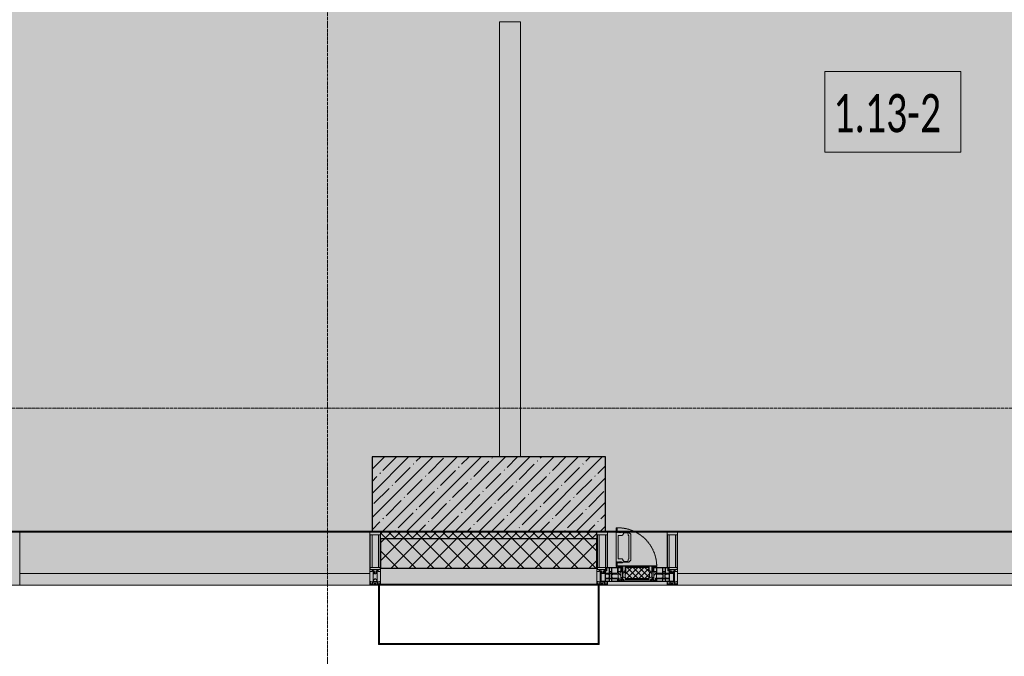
# Model space of a CAD drawing. Header units: millimetres. Extents: x -26894274 to 19789193, y -86687 to 22351.
# Tile 83 of 256: x 68068 to 72707, y -50070 to -47069. Entities that reach past the tile are written whole.
import ezdxf

# ---------------------------------------------------------------- set-up
doc = ezdxf.new("R2010")
doc.units = ezdxf.units.MM
doc.linetypes.add('-D1-02х01', pattern=[3, 2, -1])
doc.linetypes.add('-D1d1-15x02', pattern=[19, 15, -2, 0, -2])
for name, color, linetype, lineweight in [('_0', 7, 'Continuous', 13), ('A-010-A_ROOM', 7, 'Continuous', 18), ('A-200-M_WALL', 7, 'Continuous', 5), ('A-200-M_WALL_INT', 7, 'Continuous', 5), ('A-200-M_WALL_PAT', 7, 'Continuous', 5), ('A-214-M_CURT_WALL', 7, 'Continuous', 5), ('A-215-M_CURT_PANEL', 7, 'Continuous', 5), ('A-230-M_FLOOR', 7, 'Continuous', 5), ('A-280-M_COLUMN', 7, 'Continuous', 5), ('A-314-M_WINDOW', 7, 'Continuous', 5), ('S-280-M_COLUMN', 7, 'Continuous', 5), ('Z-060-M_DETAIL', 7, 'Continuous', 5), ('Оси', 7, 'Continuous', 5)]:
    doc.layers.add(name, color=color, linetype=linetype, lineweight=lineweight)
doc.styles.add('Calibri Light_2', font='Calibri light.ttf', dxfattribs={"width": 0.7, "height": 250})

# ---------------------------------------------------------------- blocks, each defined once
blk = doc.blocks.new('System Panel - A_PAN_Glass-5838532-50_AS_Plan_09')
at = {"layer": 'A-215-M_CURT_PANEL'}
for p, q in [((1305, 55), (-1305, 55)), ((-1305, 55), (-1305, 0)), ((1305, 0), (1305, 55)), ((-1305, 0), (1305, 0))]:
    blk.add_line(p, q, dxfattribs=at)
blk = doc.blocks.new('Rectangular Mullion - R_StandardFrame_50Wx250H-5694969-50_AS_Plan_09')
at = {"layer": 'A-214-M_CURT_WALL'}
blk.add_line((37450, -505), (34990, -505), dxfattribs=at)
blk = doc.blocks.new('A_PAN_Створка - 383мм-V25-50_AS_Plan_09')
at = {"layer": 'A-215-M_CURT_PANEL'}
h = blk.add_hatch(dxfattribs=at)
h.set_pattern_fill('FP_11', color=256, style=0, pattern_type=2)
h.set_pattern_definition([(225, (34800, -754.981), (14.142136, -14.142136), []), (315, (34800, -754.981), (14.142136, 14.142136), [])])
h.paths.add_polyline_path([(-54.5, -31.8), (-54.9, -34.1), (-57.2, -36.4), (-57.2, -60.8), (-54.6, -63.4), (-53.6, -82.7), (54.6, -81.8), (54.6, -63.4), (57.2, -60.8), (57.2, -36.4), (54.9, -34.1), (54.5, -31.8), (45.6, -31.8)])
at = {"layer": 'A-314-M_WINDOW'}
for p, q in [((-67.9, -17), (-171, -17)), ((-171, -17), (-171, -57)), ((-171, -18.5), (-153.5, -18.5)), ((-153.5, -18.5), (-152, -20)), ((-152, -20), (-152, -73.5)), ((-150.5, -17), (-150.5, -29.4)), ((-132.4, -18.6), (-150.5, -18.6)), ((-150.5, -29.4), (-132.4, -29.4)), ((-150.5, -33.6), (-150.5, -68)), ((-136.3, -33.6), (-150.5, -33.6)), ((-137.2, -31), (-135.8, -35)), ((-132.5, -31), (-137.2, -31)), ((-132.1, -36.8), (-135.8, -35)), ((-132.5, -31.9), (-133.4, -33.7)), ((-133.4, -33.7), (-130.1, -35.3)), ((-132.5, -31.9), (-132.5, -31)), ((-132.4, -29.4), (-132.4, -18.6)), ((-132.1, -49), (-132.1, -36.8)), ((-131, -18.2), (-131, -29.5)), ((-120.8, -18.2), (-131, -18.2)), ((-131, -29.5), (-120.8, -29.5)), ((-131, -30.9), (-131, -33)), ((-120.8, -30.9), (-131, -30.9)), ((-129.4, -34.6), (-131, -33)), ((-130.1, -35.3), (-129.4, -34.6)), ((-130.1, -35.3), (-130.1, -50.4)), ((-122.4, -34.6), (-120.8, -33)), ((-121.7, -35.3), (-122.4, -34.6)), ((-118.4, -33.7), (-121.7, -35.3)), ((-121.7, -35.3), (-121.7, -50.4)), ((-120.8, -18.2), (-120.8, -29.5)), ((-120.8, -30.9), (-120.8, -33)), ((-119.7, -36.8), (-115.9, -35)), ((-119.7, -49), (-119.7, -36.8)), ((-119.3, -18.6), (-92.5, -18.6)), ((-119.3, -29.4), (-119.3, -18.6)), ((-92.5, -29.4), (-119.3, -29.4)), ((-119.3, -31), (-114.6, -31)), ((-119.3, -31.9), (-119.3, -31)), ((-119.3, -31.9), (-118.4, -33.7)), ((-114.6, -31), (-115.9, -35)), ((-94.1, -33.5), (-115.4, -33.5)), ((-89.9, -35.1), (-94.1, -33.5)), ((-92.5, -18.6), (-92.5, -29.4)), ((-90.8, -18.5), (-90.8, -29.4)), ((-87.3, -18.5), (-90.8, -18.5)), ((-90.8, -29.4), (-85.9, -29.4)), ((-89.9, -32.5), (-89.9, -35.1)), ((-85.9, -32.5), (-89.9, -32.5)), ((-89.9, -35.1), (-89.9, -50.9)), ((-87.3, -20.4), (-87.3, -18.5)), ((-87.3, -20.4), (-87.3, -21.9)), ((-84.8, -20.4), (-87.3, -20.4)), ((-87.3, -21.9), (-85.9, -21.9)), ((-85.9, -18.2), (-85.9, -20.4)), ((-75.9, -18.2), (-85.9, -18.2)), ((-85.9, -21.9), (-85.9, -29.4)), ((-85.9, -29.4), (-85.9, -32.5)), ((-85.9, -53.5), (-78, -45.6)), ((-83.4, -20.4), (-84.8, -20.4)), ((-70, -33.8), (-83.4, -20.4)), ((-78, -84), (-78, -23.5)), ((-78, -23.5), (-67.9, -23.5)), ((-78, -36.8), (-70, -36.8)), ((-78, -45.6), (-78, -36.8)), ((-75.9, -21.5), (-75.9, -18.2)), ((-75.9, -21.5), (-75.9, -23.5)), ((-74.9, -21.5), (-75.9, -21.5)), ((-75.9, -23.5), (-73, -23.5)), ((-74.9, -17.9), (-74.9, -21.5)), ((-68.9, -17.9), (-74.9, -17.9)), ((-67.2, -29.3), (-73, -23.5)), ((-61.4, -23.5), (-70, -32.1)), ((-70, -32.1), (-70, -62.5)), ((-70, -36.8), (-70, -33.8)), ((-68.9, -21.5), (-68.9, -17.9)), ((-67.9, -21.5), (-68.9, -21.5)), ((67.9, -17), (-67.9, -17)), ((-61.4, -23.5), (-67.9, -17)), ((-67.9, -17), (-67.9, -23.5)), ((-67.9, -17), (67.9, -17)), ((-67.9, -21.5), (-67.9, -23.5)), ((-67.9, -23.5), (-64.6, -26.8)), ((-67.9, -23.5), (-64.6, -26.8)), ((-64.6, -26.8), (-67.2, -29.3)), ((-64.6, -26.8), (-61.4, -23.5)), ((61.4, -23.5), (-61.4, -23.5)), ((67.9, -17), (61.4, -23.5)), ((70, -32.1), (61.4, -23.5)), ((61.4, -23.5), (64.6, -26.8)), ((67.9, -23.5), (64.6, -26.8)), ((64.6, -26.8), (67.9, -23.5)), ((64.6, -26.8), (67.2, -29.3)), ((67.2, -29.3), (73, -23.5)), ((67.9, -23.5), (67.9, -17)), ((171, -17), (67.9, -17)), ((67.9, -21.5), (67.9, -23.5)), ((67.9, -21.5), (68.9, -21.5)), ((67.9, -23.5), (78, -23.5)), ((68.9, -17.9), (74.9, -17.9)), ((68.9, -21.5), (68.9, -17.9)), ((70, -33.8), (83.4, -20.4)), ((70, -62.5), (70, -32.1)), ((70, -36.8), (70, -33.8)), ((78, -36.8), (70, -36.8)), ((75.9, -23.5), (73, -23.5)), ((74.9, -17.9), (74.9, -21.5)), ((74.9, -21.5), (75.9, -21.5)), ((75.9, -18.2), (85.9, -18.2)), ((75.9, -21.5), (75.9, -18.2)), ((75.9, -21.5), (75.9, -23.5)), ((78, -23.5), (78, -84)), ((78, -45.6), (78, -36.8)), ((85.9, -53.5), (78, -45.6)), ((83.4, -20.4), (84.8, -20.4)), ((84.8, -20.4), (87.3, -20.4)), ((85.9, -18.2), (85.9, -20.4)), ((85.9, -21.9), (85.9, -29.4)), ((87.3, -21.9), (85.9, -21.9)), ((85.9, -29.4), (85.9, -32.5)), ((90.8, -29.4), (85.9, -29.4)), ((85.9, -32.5), (89.9, -32.5)), ((87.3, -18.5), (90.8, -18.5)), ((87.3, -20.4), (87.3, -18.5)), ((87.3, -20.4), (87.3, -21.9)), ((89.9, -32.5), (89.9, -35.1)), ((89.9, -35.1), (94.1, -33.5)), ((89.9, -35.1), (89.9, -50.9)), ((90.8, -18.5), (90.8, -29.4)), ((92.5, -18.6), (92.5, -29.4)), ((119.3, -18.6), (92.5, -18.6)), ((92.5, -29.4), (119.3, -29.4)), ((94.1, -33.5), (115.4, -33.5)), ((114.6, -31), (115.9, -35)), ((119.3, -31), (114.6, -31)), ((119.7, -36.8), (115.9, -35)), ((119.3, -31.9), (118.4, -33.7)), ((118.4, -33.7), (121.7, -35.3)), ((119.3, -29.4), (119.3, -18.6)), ((119.3, -31.9), (119.3, -31)), ((119.7, -49), (119.7, -36.8)), ((120.8, -18.2), (120.8, -29.5)), ((120.8, -18.2), (131, -18.2)), ((131, -29.5), (120.8, -29.5)), ((120.8, -30.9), (120.8, -33)), ((120.8, -30.9), (131, -30.9)), ((122.4, -34.6), (120.8, -33)), ((121.7, -35.3), (122.4, -34.6)), ((121.7, -35.3), (121.7, -50.4)), ((129.4, -34.6), (131, -33)), ((130.1, -35.3), (129.4, -34.6)), ((133.4, -33.7), (130.1, -35.3)), ((130.1, -35.3), (130.1, -50.4)), ((131, -18.2), (131, -29.5)), ((131, -30.9), (131, -33)), ((132.1, -36.8), (135.8, -35)), ((132.1, -49), (132.1, -36.8)), ((132.4, -18.6), (150.5, -18.6)), ((132.4, -29.4), (132.4, -18.6)), ((150.5, -29.4), (132.4, -29.4)), ((132.5, -31), (137.2, -31)), ((132.5, -31.9), (132.5, -31)), ((132.5, -31.9), (133.4, -33.7)), ((137.2, -31), (135.8, -35)), ((136.3, -33.6), (150.5, -33.6)), ((150.5, -17), (150.5, -29.4)), ((150.5, -33.6), (150.5, -68)), ((153.5, -18.5), (152, -20)), ((152, -20), (152, -73.5)), ((171, -18.5), (153.5, -18.5)), ((171, -57), (171, -17)), ((-171, -55.5), (-152, -55.5)), ((-171, -57), (-156, -57)), ((-153, -60), (-153, -73.5)), ((-153, -73.5), (-150, -73.5)), ((-136.4, -52.4), (-150.5, -52.4)), ((-150.5, -56.6), (-132.4, -56.6)), ((-150.5, -68), (-143.5, -68)), ((-150.5, -69.5), (-150.5, -73.5)), ((-145, -69.5), (-150.5, -69.5)), ((-150, -73.5), (-150, -84)), ((-150, -84), (-78, -84)), ((-148.5, -81), (-148.5, -82.5)), ((-143.5, -81), (-148.5, -81)), ((-148.5, -82.5), (-132.4, -82.5)), ((-145, -69.5), (-145, -79.5)), ((-143.5, -68), (-143.5, -81)), ((-137.2, -54.8), (-135.8, -50.8)), ((-132.5, -54.8), (-137.2, -54.8)), ((-132.1, -49), (-135.8, -50.8)), ((-133.4, -52), (-130.1, -50.4)), ((-132.5, -53.8), (-133.4, -52)), ((-132.5, -53.8), (-132.5, -54.8)), ((-132.4, -56.6), (-132.4, -82.5)), ((-129.4, -51.1), (-131, -52.7)), ((-131, -55.1), (-131, -52.7)), ((-120.8, -55.1), (-131, -55.1)), ((-131, -56.5), (-131, -62.6)), ((-131, -56.5), (-120.8, -56.5)), ((-120.8, -62.6), (-131, -62.6)), ((-131, -64.6), (-120.8, -64.6)), ((-131, -82.5), (-131, -64.6)), ((-131, -82.5), (-120.8, -82.5)), ((-130.1, -50.4), (-129.4, -51.1)), ((-121.7, -50.4), (-122.4, -51.1)), ((-122.4, -51.1), (-120.8, -52.7)), ((-118.4, -52), (-121.7, -50.4)), ((-120.8, -55.1), (-120.8, -52.7)), ((-120.8, -56.5), (-120.8, -62.6)), ((-120.8, -82.5), (-120.8, -64.6)), ((-119.7, -49), (-115.9, -50.8)), ((-119.3, -53.8), (-118.4, -52)), ((-119.3, -53.8), (-119.3, -54.8)), ((-119.3, -54.8), (-114.6, -54.8)), ((-119.3, -56.6), (-119.3, -82.5)), ((-92.5, -56.6), (-119.3, -56.6)), ((-119.3, -82.5), (-92.5, -82.5)), ((-114.6, -54.8), (-115.9, -50.8)), ((-94.1, -52.5), (-115.3, -52.5)), ((-89.9, -50.9), (-94.1, -52.5)), ((-92.5, -56.6), (-92.5, -82.5)), ((-73.9, -87.5), (-91.5, -87.5)), ((-91.5, -87.5), (-91.5, -92)), ((-91.5, -92), (91.5, -92)), ((-90.8, -56.6), (-85.9, -56.6)), ((-90.8, -62.7), (-90.8, -56.6)), ((-80.4, -62.7), (-90.8, -62.7)), ((-90.8, -64.6), (-90.8, -82.5)), ((-80.1, -64.6), (-90.8, -64.6)), ((-90.8, -82.5), (-79.5, -82.5)), ((-89.9, -52.2), (-89.9, -50.9)), ((-89.9, -52.2), (-88.6, -53.5)), ((-85.9, -53.5), (-88.6, -53.5)), ((-85.9, -56.6), (-85.9, -53.5)), ((-78, -84), (-85, -84)), ((-85, -84), (-85, -87.5)), ((-85, -87.5), (-78, -87.5)), ((-80.4, -61.1), (-80.4, -62.7)), ((-78, -61.1), (-80.4, -61.1)), ((-80.1, -66.1), (-80.1, -64.6)), ((-78, -66.1), (-80.1, -66.1)), ((-79.5, -80.6), (-78, -80.6)), ((-79.5, -82.5), (-79.5, -80.6)), ((-78, -66.1), (-78, -61.1)), ((-78, -87.5), (-78, -84)), ((-78, -84), (-73.9, -84)), ((-70, -62.5), (-73.9, -62.5)), ((-73.9, -62.5), (-73.9, -87.5)), ((73.9, -62.5), (70, -62.5)), ((73.9, -87.5), (73.9, -62.5)), ((73.9, -84), (78, -84)), ((91.5, -87.5), (73.9, -87.5)), ((78, -61.1), (80.4, -61.1)), ((78, -66.1), (78, -61.1)), ((78, -66.1), (80.1, -66.1)), ((79.5, -80.6), (78, -80.6)), ((78, -87.5), (78, -84)), ((78, -84), (85, -84)), ((78, -84), (150, -84)), ((85, -87.5), (78, -87.5)), ((79.5, -82.5), (79.5, -80.6)), ((90.8, -82.5), (79.5, -82.5)), ((80.1, -64.6), (90.8, -64.6)), ((80.1, -66.1), (80.1, -64.6)), ((80.4, -61.1), (80.4, -62.7)), ((80.4, -62.7), (90.8, -62.7)), ((85, -84), (85, -87.5)), ((85.9, -53.5), (88.6, -53.5)), ((85.9, -56.6), (85.9, -53.5)), ((90.8, -56.6), (85.9, -56.6)), ((89.9, -52.2), (88.6, -53.5)), ((89.9, -50.9), (94.1, -52.5)), ((89.9, -52.2), (89.9, -50.9)), ((90.8, -62.7), (90.8, -56.6)), ((90.8, -64.6), (90.8, -82.5)), ((91.5, -92), (91.5, -87.5)), ((92.5, -56.6), (119.3, -56.6)), ((92.5, -56.6), (92.5, -82.5)), ((119.3, -82.5), (92.5, -82.5)), ((94.1, -52.5), (115.3, -52.5)), ((114.6, -54.8), (115.9, -50.8)), ((119.3, -54.8), (114.6, -54.8)), ((119.7, -49), (115.9, -50.8)), ((118.4, -52), (121.7, -50.4)), ((119.3, -53.8), (118.4, -52)), ((119.3, -53.8), (119.3, -54.8)), ((119.3, -56.6), (119.3, -82.5)), ((122.4, -51.1), (120.8, -52.7)), ((120.8, -55.1), (120.8, -52.7)), ((120.8, -55.1), (131, -55.1)), ((120.8, -56.5), (120.8, -62.6)), ((131, -56.5), (120.8, -56.5)), ((120.8, -62.6), (131, -62.6)), ((120.8, -82.5), (120.8, -64.6)), ((131, -64.6), (120.8, -64.6)), ((131, -82.5), (120.8, -82.5)), ((121.7, -50.4), (122.4, -51.1)), ((130.1, -50.4), (129.4, -51.1)), ((129.4, -51.1), (131, -52.7)), ((133.4, -52), (130.1, -50.4)), ((131, -55.1), (131, -52.7)), ((131, -56.5), (131, -62.6)), ((131, -82.5), (131, -64.6)), ((132.1, -49), (135.8, -50.8)), ((150.5, -56.6), (132.4, -56.6)), ((132.4, -56.6), (132.4, -82.5)), ((148.5, -82.5), (132.4, -82.5)), ((132.5, -53.8), (133.4, -52)), ((132.5, -53.8), (132.5, -54.8)), ((132.5, -54.8), (137.2, -54.8)), ((137.2, -54.8), (135.8, -50.8)), ((136.4, -52.4), (150.5, -52.4)), ((143.5, -68), (143.5, -81)), ((150.5, -68), (143.5, -68)), ((143.5, -81), (148.5, -81)), ((145, -69.5), (150.5, -69.5)), ((145, -69.5), (145, -79.5)), ((148.5, -81), (148.5, -82.5)), ((150, -84), (150, -73.5)), ((150, -73.5), (153, -73.5)), ((150.5, -69.5), (150.5, -73.5)), ((171, -55.5), (152, -55.5)), ((153, -73.5), (153, -60)), ((156, -57), (171, -57))]:
    blk.add_line(p, q, dxfattribs=at)
for centre, start, end in [((-156, -60), 0, 90), ((156, -60), 90, 180)]:
    blk.add_arc(centre, 3, start, end, dxfattribs=at)
at = {"layer": 'A-314-M_WINDOW', "linetype": '-D1-02х01'}
blk.add_arc((91.4, -87.5), 183, 181.4091, 271.1445, dxfattribs=at)
at = {"layer": 'Z-060-M_DETAIL'}
for p, q in [((-70, -32.1), (-61.4, -23.5)), ((-70, -62.5), (-70, -32.1)), ((-67.8, -38.3), (-65.7, -37.4)), ((-67.8, -55.7), (-67.8, -38.3)), ((-65.7, -37.4), (-60.8, -34.7)), ((61.4, -23.5), (-61.4, -23.5)), ((-60.8, -34.7), (-57.3, -35.9)), ((-55.2, -33.8), (-57.3, -35.9)), ((-54.9, -34.1), (-57.2, -36.4)), ((-57.2, -36.4), (-57.2, -60.8)), ((-55.2, -33.8), (-54.8, -31.5)), ((-54.9, -25.8), (-53.9, -24.8)), ((-54.9, -29.5), (-54.9, -25.8)), ((-53.9, -30.5), (-54.9, -29.5)), ((-54.5, -31.8), (-54.9, -34.1)), ((0, -31.5), (-54.8, -31.5)), ((54.5, -31.8), (-54.5, -31.8)), ((-53.9, -24.8), (53.9, -24.8)), ((53.9, -30.5), (-53.9, -30.5)), ((0, -31.5), (54.8, -31.5)), ((54.9, -25.8), (53.9, -24.8)), ((53.9, -30.5), (54.9, -29.5)), ((54.9, -34.1), (54.5, -31.8)), ((55.2, -33.8), (54.8, -31.5)), ((54.9, -29.5), (54.9, -25.8)), ((57.2, -36.4), (54.9, -34.1)), ((55.2, -33.8), (57.3, -35.9)), ((57.2, -60.8), (57.2, -36.4)), ((60.8, -34.7), (57.3, -35.9)), ((65.7, -37.4), (60.8, -34.7)), ((70, -32.1), (61.4, -23.5)), ((67.8, -38.3), (65.7, -37.4)), ((67.8, -55.7), (67.8, -38.3)), ((70, -62.5), (70, -32.1)), ((-91.5, -87.5), (-73.9, -87.5)), ((-91.5, -92), (-91.5, -87.5)), ((-91.5, -92), (91.5, -92)), ((-83.4, -90.3), (-83.4, -87.5)), ((-83.4, -90.3), (-69.4, -90.3)), ((-73.9, -62.5), (-70, -62.5)), ((-73.9, -87.5), (-73.9, -62.5)), ((-69.4, -66.5), (-73.9, -66.5)), ((-73.9, -81.5), (-69.4, -81.5)), ((-69.4, -85.5), (-73.9, -85.5)), ((-69.4, -81.5), (-69.4, -66.5)), ((-69.4, -90.3), (-69.4, -85.5)), ((-61.7, -62.5), (-67.9, -62.5)), ((-67.9, -62.5), (-67.9, -89.3)), ((-67.9, -89.3), (-66.9, -90.3)), ((-66, -56.5), (-67.8, -55.7)), ((-66.9, -90.3), (-57.4, -90.3)), ((-66, -56.5), (-62, -59.1)), ((-62, -59.1), (-60.7, -61)), ((-61.7, -64.9), (-61.7, -62.5)), ((-60.1, -67.7), (-61.7, -64.9)), ((-60.7, -61), (-57.4, -61)), ((-56.4, -67.7), (-60.1, -67.7)), ((-57.4, -61), (-54.9, -63.5)), ((-57.4, -90.3), (-56.4, -89.4)), ((-57.2, -60.8), (-54.6, -63.4)), ((-56.4, -89.4), (-56.4, -67.7)), ((-54.9, -63.5), (-54.9, -81.9)), ((-54.9, -81.9), (-53.8, -83)), ((-54.9, -85.6), (-53.9, -84.6)), ((-54.9, -89.3), (-54.9, -85.6)), ((-53.9, -90.3), (-54.9, -89.3)), ((-54.6, -63.4), (-54.6, -81.8)), ((-54.6, -81.8), (-53.6, -82.7)), ((-53.9, -84.6), (53.9, -84.6)), ((53.9, -90.3), (-53.9, -90.3)), ((53.8, -83), (-53.8, -83)), ((-53.6, -82.7), (53.6, -82.7)), ((53.6, -82.7), (54.6, -81.8)), ((54.9, -81.9), (53.8, -83)), ((54.9, -85.6), (53.9, -84.6)), ((53.9, -90.3), (54.9, -89.3)), ((54.6, -63.4), (57.2, -60.8)), ((54.6, -81.8), (54.6, -63.4)), ((57.4, -61), (54.9, -63.5)), ((54.9, -63.5), (54.9, -81.9)), ((54.9, -89.3), (54.9, -85.6)), ((56.4, -67.7), (60.1, -67.7)), ((56.4, -89.4), (56.4, -67.7)), ((57.4, -90.3), (56.4, -89.4)), ((60.7, -61), (57.4, -61)), ((66.9, -90.3), (57.4, -90.3)), ((60.1, -67.7), (61.7, -64.9)), ((62, -59.1), (60.7, -61)), ((61.7, -62.5), (67.9, -62.5)), ((61.7, -64.9), (61.7, -62.5)), ((66, -56.5), (62, -59.1)), ((66, -56.5), (67.8, -55.7)), ((67.9, -89.3), (66.9, -90.3)), ((67.9, -62.5), (67.9, -89.3)), ((69.4, -66.5), (73.9, -66.5)), ((69.4, -81.5), (69.4, -66.5)), ((73.9, -81.5), (69.4, -81.5)), ((69.4, -85.5), (73.9, -85.5)), ((69.4, -90.3), (69.4, -85.5)), ((83.4, -90.3), (69.4, -90.3)), ((73.9, -62.5), (70, -62.5)), ((73.9, -87.5), (73.9, -62.5)), ((91.5, -87.5), (73.9, -87.5)), ((83.4, -90.3), (83.4, -87.5)), ((91.5, -92), (91.5, -87.5))]:
    blk.add_line(p, q, dxfattribs=at)
at = {"layer": 'Z-060-M_DETAIL', "color": 9, "true_color": 0xc8c8c8}
for p, q in [((95.1, -87.5), (95.1, -105.1)), ((99.6, -87.5), (95.1, -87.5)), ((99.6, -270.5), (99.6, -87.5)), ((39.7, -109), (31.1, -117.6)), ((31.1, -117.6), (31.1, -240.4)), ((41.4, -123.8), (39.1, -124.2)), ((39.1, -179), (39.1, -124.2)), ((70.1, -109), (39.7, -109)), ((41.4, -123.8), (43.5, -121.7)), ((45, -113.3), (42.3, -118.2)), ((42.3, -118.2), (43.5, -121.7)), ((45.9, -111.2), (45, -113.3)), ((63.3, -111.2), (45.9, -111.2)), ((64.1, -113), (63.3, -111.2)), ((64.1, -113), (66.7, -117)), ((66.7, -117), (68.6, -118.3)), ((68.6, -118.3), (68.6, -121.6)), ((68.6, -121.6), (71.1, -124.1)), ((70.1, -105.1), (70.1, -109)), ((95.1, -105.1), (70.1, -105.1)), ((71.1, -124.1), (89.5, -124.1)), ((74.1, -109.6), (74.1, -105.1)), ((89.1, -109.6), (74.1, -109.6)), ((89.1, -105.1), (89.1, -109.6)), ((89.5, -124.1), (90.6, -125.2)), ((90.6, -125.2), (90.6, -232.8)), ((93.1, -109.6), (93.1, -105.1)), ((97.9, -109.6), (93.1, -109.6)), ((97.9, -95.6), (95.1, -95.6)), ((97.9, -95.6), (97.9, -109.6)), ((39.1, -179), (39.1, -233.8)), ((39.7, -249), (31.1, -240.4)), ((41.4, -234.2), (39.1, -233.8)), ((70.1, -249), (39.7, -249)), ((41.4, -234.2), (43.5, -236.3)), ((42.3, -239.8), (43.5, -236.3)), ((45, -244.7), (42.3, -239.8)), ((45.9, -246.8), (45, -244.7)), ((63.3, -246.8), (45.9, -246.8)), ((64.1, -245), (63.3, -246.8)), ((64.1, -245), (66.7, -241)), ((66.7, -241), (68.6, -239.7)), ((68.6, -236.4), (71.1, -233.9)), ((68.6, -239.7), (68.6, -236.4)), ((70.1, -252.9), (70.1, -249)), ((95.1, -252.9), (70.1, -252.9)), ((71.1, -233.9), (89.5, -233.9)), ((74.1, -248.4), (74.1, -252.9)), ((89.1, -248.4), (74.1, -248.4)), ((89.1, -252.9), (89.1, -248.4)), ((89.5, -233.9), (90.6, -232.8)), ((93.1, -248.4), (93.1, -252.9)), ((97.9, -248.4), (93.1, -248.4)), ((95.1, -270.5), (95.1, -252.9)), ((97.9, -262.4), (95.1, -262.4)), ((99.6, -270.5), (95.1, -270.5)), ((97.9, -262.4), (97.9, -248.4))]:
    blk.add_line(p, q, dxfattribs=at)
blk = doc.blocks.new('Rectangular Mullion - R_StandardFrame_50Wx250H-V26-50_AS_Plan_09')
at = {"layer": 'A-214-M_CURT_WALL'}
for p, q in [((34660, -505), (34700.4, -505)), ((34729.9, -505), (34940, -505)), ((34660, -755), (34940, -755))]:
    blk.add_line(p, q, dxfattribs=at)
blk = doc.blocks.new('Rectangular Mullion - 50Wx250H-V27-50_AS_Plan_09')
at = {"layer": 'Z-060-M_DETAIL'}
for p, q in [((-25, 84), (-25, 250)), ((-25, 250), (0, 250)), ((-23, 237.3), (0, 237.3)), ((-23, 237.3), (-23, 84)), ((-14.9, 84), (-14.9, 237.3)), ((25, 250), (0, 250)), ((23, 237.3), (0, 237.3)), ((14.9, 84), (14.9, 237.3)), ((23, 237.3), (23, 73.6)), ((25, 65.2), (25, 250)), ((0, 84), (-15, 84)), ((-0.5, 73.6), (-15, 73.6)), ((-10, 71.3), (-12, 71.3)), ((-10, 57.4), (-10, 71.3)), ((-7, 65.2), (-5.9, 67.3)), ((-7, 65.2), (-7, 57)), ((-4.1, 67.3), (-5.9, 67.3)), ((-4.1, 67.3), (-2.9, 65.1)), ((-2.9, 65.1), (-2.9, 57)), ((0, 84), (23, 84)), ((0.5, 73.6), (23, 73.6)), ((4.1, 67.3), (2.9, 65.1)), ((2.9, 65.1), (2.9, 57)), ((4.1, 67.3), (5.9, 67.3)), ((7, 65.2), (5.9, 67.3)), ((7, 65.2), (7, 54.7)), ((8.7, 53), (7, 54.7)), ((8.7, 53), (10, 53)), ((10, 71.3), (14, 71.3)), ((10, 53), (10, 71.3)), ((10, 53), (10, 17)), ((14, 71.3), (14, 65.2)), ((14, 65.2), (25, 65.2)), ((-23.8, 14.6), (-25, 14.2)), ((-25, 0), (-25, 14.2)), ((-23.8, 17), (-23.8, 14.6)), ((-22.5, 10.6), (-23.8, 14.6)), ((-22.5, 10.6), (-23.7, 9.9)), ((-23.7, 1.3), (-23.7, 9.9)), ((-23.7, 1.3), (-11.8, 1.3)), ((-23.2, 10.2), (-22.5, 8)), ((-22.5, 8), (-22.5, 4.5)), ((-21.3, 4.5), (-22.5, 4.5)), ((-22.3, 17), (-22.3, 16)), ((-22.3, 16), (-21.3, 16)), ((-19.9, 17), (-21.3, 16)), ((-21.3, 4.5), (-21.3, 6.5)), ((-21.3, 6.5), (-14.2, 6.5)), ((-7.4, 16.6), (-18.4, 16.6)), ((-14.2, 6.5), (-14.2, 4.5)), ((-13.2, 4.5), (-14.2, 4.5)), ((-13.2, 4.5), (-12.2, 7.2)), ((-12.7, 7.6), (-11.3, 11.4)), ((-12.7, 7.6), (-11.8, 6.9)), ((-12.2, 9), (-12.2, 14.8)), ((-12.2, 14.8), (0, 14.8)), ((-11.8, 1.3), (-11.8, 6.9)), ((-10.5, 11.2), (-11.3, 11.4)), ((-10.5, 1.5), (-10.5, 11.2)), ((-4.8, 1.5), (-10.5, 1.5)), ((0, 8), (-4.8, 8)), ((-4.8, 1.5), (-4.8, 8)), ((-2.6, 16.8), (0, 16.8)), ((2.6, 16.8), (0, 16.8)), ((0, 14.8), (0, 16.8)), ((0, 14.8), (0, 16.8)), ((12.2, 14.8), (0, 14.8)), ((0, 0), (0, 8)), ((0, 8), (4.8, 8)), ((0, 0), (0, 8)), ((4.8, 1.5), (4.8, 8)), ((4.8, 1.5), (10.5, 1.5)), ((8.5, 23), (6, 25.5)), ((6, 18), (7.4, 18)), ((7.4, 18), (7.4, 16.6)), ((7.4, 16.6), (18.4, 16.6)), ((7.5, 18.5), (8.5, 18.5)), ((7.5, 17), (7.5, 18.5)), ((10, 17), (7.5, 17)), ((8.5, 18.5), (8.5, 23)), ((10.5, 11.2), (11.3, 11.4)), ((10.5, 1.5), (10.5, 11.2)), ((12.7, 7.6), (11.3, 11.4)), ((12.7, 7.6), (11.8, 6.9)), ((11.8, 1.3), (11.8, 6.9)), ((23.7, 1.3), (11.8, 1.3)), ((12.2, 9), (12.2, 14.8)), ((13.2, 4.5), (12.2, 7.2)), ((13.2, 4.5), (14.2, 4.5)), ((21.3, 6.5), (14.2, 6.5)), ((14.2, 6.5), (14.2, 4.5)), ((18.4, 16.6), (19, 17.6)), ((19, 17.6), (21.3, 16)), ((22.3, 16), (21.3, 16)), ((21.3, 4.5), (21.3, 6.5)), ((21.3, 4.5), (22.5, 4.5)), ((22.3, 17), (22.3, 16)), ((22.3, 17), (23.8, 17)), ((22.5, 10.6), (23.8, 14.6)), ((22.5, 10.6), (23.7, 9.9)), ((23.2, 10.2), (22.5, 8)), ((22.5, 8), (22.5, 4.5)), ((23.7, 1.3), (23.7, 9.9)), ((23.8, 17), (23.8, 14.6)), ((23.8, 14.6), (25, 14.2)), ((25, 0), (25, 14.2)), ((-25, 0), (0, 0)), ((25, 0), (0, 0))]:
    blk.add_line(p, q, dxfattribs=at)
for centre, start, end in [((-0.5, 73.1), 360, 90), ((0.5, 73.1), 90, 180)]:
    blk.add_arc(centre, 0.5, start, end, dxfattribs=at)
blk = doc.blocks.new('Rectangular Mullion - R_StandardFrame_50Wx250H-3548423-50_AS_Plan_09')
at = {"layer": 'A-214-M_CURT_WALL', "lineweight": 9}
for p, q in [((-25, -17), (-25, 0)), ((-25, 0), (25, 0)), ((25, 0), (25, -250)), ((-25, -250), (-25, -84)), ((25, -250), (-25, -250))]:
    blk.add_line(p, q, dxfattribs=at)
blk = doc.blocks.new('System Panel - A_PAN_Glass-3811965-50_AS_Plan_09')
at = {"layer": 'A-215-M_CURT_PANEL'}
for p, q in [((825, 55), (-825, 55)), ((-825, 55), (-825, 0)), ((825, 0), (825, 55)), ((-825, 0), (825, 0))]:
    blk.add_line(p, q, dxfattribs=at)
blk = doc.blocks.new('Rectangular Mullion - R_StandardFrame_50Wx250H-3725449-50_AS_Plan_09')
at = {"layer": 'A-214-M_CURT_WALL'}
blk.add_line((33540, -505), (31890, -505), dxfattribs=at)
blk = doc.blocks.new('Rectangular Mullion - 50Wx250H-2623690-50_AS_Plan_09')
at = {"layer": 'Z-060-M_DETAIL'}
for p, q in [((-25, 65.2), (-25, 250)), ((-25, 250), (0, 250)), ((-23, 237.3), (0, 237.3)), ((-23, 237.3), (-23, 73.6)), ((-14.9, 84), (-14.9, 237.3)), ((25, 250), (0, 250)), ((23, 237.3), (0, 237.3)), ((14.9, 84), (14.9, 237.3)), ((23, 237.3), (23, 73.6)), ((25, 65.2), (25, 250)), ((-14, 65.2), (-25, 65.2)), ((0, 84), (-23, 84)), ((-0.5, 73.6), (-23, 73.6)), ((-14, 71.3), (-14, 65.2)), ((-10, 71.3), (-14, 71.3)), ((-10, 53), (-10, 71.3)), ((-8.7, 53), (-10, 53)), ((-10, 53), (-10, 17)), ((-8.7, 53), (-7, 54.7)), ((-7, 65.2), (-5.9, 67.3)), ((-7, 65.2), (-7, 54.7)), ((-4.1, 67.3), (-5.9, 67.3)), ((-4.1, 67.3), (-2.9, 65.1)), ((-2.9, 65.1), (-2.9, 54.6)), ((-1.3, 53), (-2.9, 54.6)), ((0, 53), (-1.3, 53)), ((0, 84), (23, 84)), ((0, 53), (1.3, 53)), ((0.5, 73.6), (23, 73.6)), ((1.3, 53), (2.9, 54.6)), ((4.1, 67.3), (2.9, 65.1)), ((2.9, 65.1), (2.9, 54.6)), ((4.1, 67.3), (5.9, 67.3)), ((7, 65.2), (5.9, 67.3)), ((7, 65.2), (7, 54.7)), ((8.7, 53), (7, 54.7)), ((8.7, 53), (10, 53)), ((10, 71.3), (14, 71.3)), ((10, 53), (10, 71.3)), ((10, 53), (10, 17)), ((14, 71.3), (14, 65.2)), ((14, 65.2), (25, 65.2)), ((-23.8, 14.6), (-25, 14.2)), ((-25, 0), (-25, 14.2)), ((-22.3, 17), (-23.8, 17)), ((-23.8, 17), (-23.8, 14.6)), ((-22.5, 10.6), (-23.8, 14.6)), ((-22.5, 10.6), (-23.7, 9.9)), ((-23.7, 1.3), (-23.7, 9.9)), ((-23.7, 1.3), (-11.8, 1.3)), ((-23.2, 10.2), (-22.5, 8)), ((-22.5, 8), (-22.5, 4.5)), ((-21.3, 4.5), (-22.5, 4.5)), ((-22.3, 17), (-22.3, 16)), ((-22.3, 16), (-21.3, 16)), ((-19, 17.6), (-21.3, 16)), ((-21.3, 4.5), (-21.3, 6.5)), ((-21.3, 6.5), (-14.2, 6.5)), ((-18.4, 16.6), (-19, 17.6)), ((-7.4, 16.6), (-18.4, 16.6)), ((-14.2, 6.5), (-14.2, 4.5)), ((-13.2, 4.5), (-14.2, 4.5)), ((-13.2, 4.5), (-12.2, 7.2)), ((-12.7, 7.6), (-11.3, 11.4)), ((-12.7, 7.6), (-11.8, 6.9)), ((-12.2, 9), (-12.2, 14.8)), ((-12.2, 14.8), (0, 14.8)), ((-11.8, 1.3), (-11.8, 6.9)), ((-10.5, 11.2), (-11.3, 11.4)), ((-10.5, 1.5), (-10.5, 11.2)), ((-4.8, 1.5), (-10.5, 1.5)), ((-10, 17), (-7.5, 17)), ((-8.5, 23), (-1.5, 30)), ((-8.5, 18.5), (-8.5, 23)), ((-7.5, 18.5), (-8.5, 18.5)), ((-7.5, 17), (-7.5, 18.5)), ((-7.4, 18), (-7.4, 16.6)), ((-2.6, 18), (-7.4, 18)), ((0, 8), (-4.8, 8)), ((-4.8, 1.5), (-4.8, 8)), ((-2.6, 18), (-2.6, 16.8)), ((-2.6, 16.8), (0, 16.8)), ((-1.5, 30), (0, 30)), ((1.5, 30), (0, 30)), ((2.6, 16.8), (0, 16.8)), ((0, 14.8), (0, 16.8)), ((0, 14.8), (0, 16.8)), ((12.2, 14.8), (0, 14.8)), ((0, 0), (0, 8)), ((0, 8), (4.8, 8)), ((0, 0), (0, 8)), ((8.5, 23), (1.5, 30)), ((2.6, 18), (2.6, 16.8)), ((2.6, 18), (7.4, 18)), ((4.8, 1.5), (4.8, 8)), ((4.8, 1.5), (10.5, 1.5)), ((7.4, 18), (7.4, 16.6)), ((7.4, 16.6), (18.4, 16.6)), ((7.5, 18.5), (8.5, 18.5)), ((7.5, 17), (7.5, 18.5)), ((10, 17), (7.5, 17)), ((8.5, 18.5), (8.5, 23)), ((10.5, 11.2), (11.3, 11.4)), ((10.5, 1.5), (10.5, 11.2)), ((12.7, 7.6), (11.3, 11.4)), ((12.7, 7.6), (11.8, 6.9)), ((11.8, 1.3), (11.8, 6.9)), ((23.7, 1.3), (11.8, 1.3)), ((12.2, 9), (12.2, 14.8)), ((13.2, 4.5), (12.2, 7.2)), ((13.2, 4.5), (14.2, 4.5)), ((21.3, 6.5), (14.2, 6.5)), ((14.2, 6.5), (14.2, 4.5)), ((18.4, 16.6), (19, 17.6)), ((19, 17.6), (21.3, 16)), ((22.3, 16), (21.3, 16)), ((21.3, 4.5), (21.3, 6.5)), ((21.3, 4.5), (22.5, 4.5)), ((22.3, 17), (22.3, 16)), ((22.3, 17), (23.8, 17)), ((22.5, 10.6), (23.8, 14.6)), ((22.5, 10.6), (23.7, 9.9)), ((23.2, 10.2), (22.5, 8)), ((22.5, 8), (22.5, 4.5)), ((23.7, 1.3), (23.7, 9.9)), ((23.8, 17), (23.8, 14.6)), ((23.8, 14.6), (25, 14.2)), ((25, 0), (25, 14.2)), ((-25, 0), (0, 0)), ((25, 0), (0, 0))]:
    blk.add_line(p, q, dxfattribs=at)
for centre, start, end in [((-0.5, 73.1), 360, 90), ((0.5, 73.1), 90, 180)]:
    blk.add_arc(centre, 0.5, start, end, dxfattribs=at)
blk = doc.blocks.new('Rectangular Mullion - R_StandardFrame_50Wx250H-3812575-50_AS_Plan_09')
at = {"layer": 'A-214-M_CURT_WALL', "lineweight": 9}
for p, q in [((-50, -250), (-50, 0)), ((-50, 0), (0, 0)), ((0, 0), (0, -250)), ((0, -250), (-50, -250))]:
    blk.add_line(p, q, dxfattribs=at)
blk = doc.blocks.new('Rectangular Mullion - 50Wx250H-V70-50_AS_Plan_09')
at = {"layer": 'Z-060-M_DETAIL'}
for p, q in [((-25, 65.2), (-25, 250)), ((-25, 250), (0, 250)), ((-23, 237.3), (0, 237.3)), ((-23, 237.3), (-23, 73.6)), ((-14.9, 84), (-14.9, 237.3)), ((25, 250), (0, 250)), ((23, 237.3), (0, 237.3)), ((14.9, 84), (14.9, 237.3)), ((23, 237.3), (23, 84)), ((25, 84), (25, 250)), ((-14, 65.2), (-25, 65.2)), ((0, 84), (-23, 84)), ((-0.5, 73.6), (-23, 73.6)), ((-14, 71.3), (-14, 65.2)), ((-10, 71.3), (-14, 71.3)), ((-10, 53), (-10, 71.3)), ((-8.7, 53), (-10, 53)), ((-10, 53), (-10, 17)), ((-8.7, 53), (-7, 54.7)), ((-7, 65.2), (-5.9, 67.3)), ((-7, 65.2), (-7, 54.7)), ((-4.1, 67.3), (-5.9, 67.3)), ((-4.1, 67.3), (-2.9, 65.1)), ((-2.9, 65.1), (-2.9, 57)), ((0, 84), (15, 84)), ((0.5, 73.6), (15, 73.6)), ((4.1, 67.3), (2.9, 65.1)), ((2.9, 65.1), (2.9, 57)), ((4.1, 67.3), (5.9, 67.3)), ((7, 65.2), (5.9, 67.3)), ((7, 65.2), (7, 57)), ((10, 71.3), (12, 71.3)), ((10, 57.4), (10, 71.3)), ((-23.8, 14.6), (-25, 14.2)), ((-25, 0), (-25, 14.2)), ((-22.3, 17), (-23.8, 17)), ((-23.8, 17), (-23.8, 14.6)), ((-22.5, 10.6), (-23.8, 14.6)), ((-22.5, 10.6), (-23.7, 9.9)), ((-23.7, 1.3), (-23.7, 9.9)), ((-23.7, 1.3), (-11.8, 1.3)), ((-23.2, 10.2), (-22.5, 8)), ((-22.5, 8), (-22.5, 4.5)), ((-21.3, 4.5), (-22.5, 4.5)), ((-22.3, 17), (-22.3, 16)), ((-22.3, 16), (-21.3, 16)), ((-19, 17.6), (-21.3, 16)), ((-21.3, 4.5), (-21.3, 6.5)), ((-21.3, 6.5), (-14.2, 6.5)), ((-18.4, 16.6), (-19, 17.6)), ((-7.4, 16.6), (-18.4, 16.6)), ((-14.2, 6.5), (-14.2, 4.5)), ((-13.2, 4.5), (-14.2, 4.5)), ((-13.2, 4.5), (-12.2, 7.2)), ((-12.7, 7.6), (-11.3, 11.4)), ((-12.7, 7.6), (-11.8, 6.9)), ((-12.2, 9), (-12.2, 14.8)), ((-12.2, 14.8), (0, 14.8)), ((-11.8, 1.3), (-11.8, 6.9)), ((-10.5, 11.2), (-11.3, 11.4)), ((-10.5, 1.5), (-10.5, 11.2)), ((-4.8, 1.5), (-10.5, 1.5)), ((-10, 17), (-7.5, 17)), ((-8.5, 23), (-6, 25.5)), ((-8.5, 18.5), (-8.5, 23)), ((-7.5, 18.5), (-8.5, 18.5)), ((-7.5, 17), (-7.5, 18.5)), ((-7.4, 18), (-7.4, 16.6)), ((-6, 18), (-7.4, 18)), ((0, 8), (-4.8, 8)), ((-4.8, 1.5), (-4.8, 8)), ((-2.6, 16.8), (0, 16.8)), ((2.6, 16.8), (0, 16.8)), ((0, 14.8), (0, 16.8)), ((0, 14.8), (0, 16.8)), ((12.2, 14.8), (0, 14.8)), ((0, 0), (0, 8)), ((0, 8), (4.8, 8)), ((0, 0), (0, 8)), ((4.8, 1.5), (4.8, 8)), ((4.8, 1.5), (10.5, 1.5)), ((7.4, 16.6), (18.4, 16.6)), ((10.5, 11.2), (11.3, 11.4)), ((10.5, 1.5), (10.5, 11.2)), ((12.7, 7.6), (11.3, 11.4)), ((12.7, 7.6), (11.8, 6.9)), ((11.8, 1.3), (11.8, 6.9)), ((23.7, 1.3), (11.8, 1.3)), ((12.2, 9), (12.2, 14.8)), ((13.2, 4.5), (12.2, 7.2)), ((13.2, 4.5), (14.2, 4.5)), ((21.3, 6.5), (14.2, 6.5)), ((14.2, 6.5), (14.2, 4.5)), ((19.9, 17), (21.3, 16)), ((22.3, 16), (21.3, 16)), ((21.3, 4.5), (21.3, 6.5)), ((21.3, 4.5), (22.5, 4.5)), ((22.3, 17), (22.3, 16)), ((22.5, 10.6), (23.8, 14.6)), ((22.5, 10.6), (23.7, 9.9)), ((23.2, 10.2), (22.5, 8)), ((22.5, 8), (22.5, 4.5)), ((23.7, 1.3), (23.7, 9.9)), ((23.8, 17), (23.8, 14.6)), ((23.8, 14.6), (25, 14.2)), ((25, 0), (25, 14.2)), ((-25, 0), (0, 0)), ((25, 0), (0, 0))]:
    blk.add_line(p, q, dxfattribs=at)
for centre, start, end in [((-0.5, 73.1), 360, 90), ((0.5, 73.1), 90, 180)]:
    blk.add_arc(centre, 0.5, start, end, dxfattribs=at)
blk = doc.blocks.new('Rectangular Mullion - R_StandardFrame_50Wx250H-3548768-50_AS_Plan_09')
at = {"layer": 'A-214-M_CURT_WALL', "lineweight": 9}
for p, q in [((0, 0), (-50, 0)), ((-50, 0), (-50, -17)), ((0, -250), (0, 0)), ((-50, -84), (-50, -250)), ((-50, -250), (0, -250))]:
    blk.add_line(p, q, dxfattribs=at)
blk = doc.blocks.new('RST_AR_KMN_R22_B1_FCD_rvt-1-50_AS_Plan_09')
at = {"layer": 'A-200-M_WALL_PAT'}
h = blk.add_hatch(dxfattribs=at)
h.set_pattern_fill('FP_4', color=256, style=0, pattern_type=2)
h.set_pattern_definition([(45, (0, 0), (-21.213203, 21.213203), []), (135, (0, 0), (-21.213203, -21.213203), [])])
h.paths.add_polyline_path([(34393.5, -535), (34610, -535), (34610, -505), (33590, -505), (33590, -535), (34032.5, -535)])
h = blk.add_hatch(dxfattribs=at)
h.set_pattern_fill('FP_5', color=256, style=0, pattern_type=2)
h.set_pattern_definition([(45, (0, 0), (-42.42641, 42.42641), []), (135, (0, 0), (-42.42641, -42.42641), [])])
h.paths.add_polyline_path([(33590, -675), (34610, -675), (34610, -535), (33590, -535)])
at = {"layer": 'A-200-M_WALL'}
for p, q in [((34610, -505), (33590, -505)), ((33590, -505), (33590, -535)), ((34610, -535), (34610, -505)), ((33590, -675), (33590, -750)), ((34610, -750), (34610, -675)), ((33590, -750), (33590, -755)), ((33590, -750), (34610, -750)), ((33590, -755), (34610, -755)), ((34610, -755), (34610, -750))]:
    blk.add_line(p, q, dxfattribs=at)
at = {"layer": 'A-200-M_WALL', "lineweight": 25}
for p, q in [((33590, -535), (33590, -675)), ((33590, -535), (34610, -535)), ((34610, -675), (34610, -535)), ((33590, -675), (34610, -675))]:
    blk.add_line(p, q, dxfattribs=at)
at = {"layer": 'A-280-M_COLUMN', "lineweight": 18}
for p, q in [((33580, -755), (33580, -1030.1)), ((33585, -755), (33580, -755)), ((33585, -1030.1), (33585, -755)), ((34615, -755), (34615, -1030.1)), ((34620, -755), (34615, -755)), ((34620, -1030.1), (34620, -755)), ((33580, -1030.1), (33585, -1030.1)), ((33580, -1030.1), (33580, -1035.1)), ((34620, -1030.1), (33580, -1030.1)), ((33580, -1035.1), (34620, -1035.1)), ((34615, -1030.1), (34620, -1030.1)), ((34620, -1035.1), (34620, -1030.1))]:
    blk.add_line(p, q, dxfattribs=at)
at = {"layer": 'A-214-M_CURT_WALL', "lineweight": 5, "extrusion": (0, 0, -1), "rotation": 180}
for name, p in [('Rectangular Mullion - R_StandardFrame_50Wx250H-3548423-50_AS_Plan_09', (-31865, -755)), ('Rectangular Mullion - R_StandardFrame_50Wx250H-3812575-50_AS_Plan_09', (-33590, -755)), ('Rectangular Mullion - R_StandardFrame_50Wx250H-3548423-50_AS_Plan_09', (-34965, -755))]:
    blk.add_blockref(name, p, dxfattribs=at)
at = {"layer": 'A-214-M_CURT_WALL', "lineweight": 5}
for name, p in [('Rectangular Mullion - R_StandardFrame_50Wx250H-3725449-50_AS_Plan_09', (0, 0)), ('Rectangular Mullion - 50Wx250H-2623690-50_AS_Plan_09', (33565, -755)), ('Rectangular Mullion - 50Wx250H-V70-50_AS_Plan_09', (34635, -755)), ('Rectangular Mullion - R_StandardFrame_50Wx250H-V26-50_AS_Plan_09', (0, 0)), ('Rectangular Mullion - 50Wx250H-V27-50_AS_Plan_09', (34965, -755)), ('Rectangular Mullion - R_StandardFrame_50Wx250H-5694969-50_AS_Plan_09', (0, 0))]:
    blk.add_blockref(name, p, dxfattribs=at)
at = {"layer": 'A-214-M_CURT_WALL', "lineweight": 5, "rotation": 180}
blk.add_blockref('Rectangular Mullion - R_StandardFrame_50Wx250H-3548768-50_AS_Plan_09', (34610, -755), dxfattribs=at)
at = {"layer": 'A-215-M_CURT_PANEL', "lineweight": 5, "rotation": 180}
blk.add_blockref('A_PAN_Створка - 383мм-V25-50_AS_Plan_09', (34800, -755), dxfattribs=at)
at = {"layer": 'A-215-M_CURT_PANEL', "lineweight": 5}
for name, p in [('System Panel - A_PAN_Glass-3811965-50_AS_Plan_09', (32715, -755)), ('System Panel - A_PAN_Glass-5838532-50_AS_Plan_09', (36295, -755))]:
    blk.add_blockref(name, p, dxfattribs=at)

msp = doc.modelspace()

# ---------------------------------------------------------------- hatches: boundary and pattern name
at = {"layer": '_0', "transparency": 33554534}
h = msp.add_hatch(color=252, dxfattribs=at)
h.dxf.hatch_style = 1
h.paths.add_polyline_path([(17837.9, -49734.4), (25204.6, -19284.4), (73878, -19284.4), (73878, -49734.4)])
h.paths.add_polyline_path([(28728, -40979.4), (28728, -37429.4), (30528, -37429.4), (30528, -30029.4), (28477.6, -30029.4), (28478, -28029.4), (29978, -28029.4), (29978, -27479.4), (32178, -27479.4), (32178, -28029.4), (44478, -28029.4), (44478, -27929.4), (45278, -27929.4), (45278, -27379.4), (47528, -27379.4), (47528, -27929.4), (53578, -27929.4), (53578, -27379.4), (55478, -27379.4), (55478, -27929.4), (64478, -27929.4), (64478, -26229.4), (67788, -26229.4), (67788, -28219.4), (66578, -28219.4), (66578, -30029.4), (62978, -30029.4), (62078, -30029.4), (58678, -30029.4), (58678, -38979.4), (61728, -38979.4), (62978, -38979.4), (66878, -38979.4), (66878, -41429.4), (64488, -41429.4), (64488, -41079.4), (59948, -41079.4), (59948, -41629.4), (57898, -41629.4), (57898, -41079.4), (47038, -41079.4), (47038, -41629.4), (44088, -41629.4), (44088, -40979.4)], flags=16)
at = {"layer": 'S-280-M_COLUMN'}
h = msp.add_hatch(dxfattribs=at)
h.set_pattern_fill('FP_1', color=256, style=0, pattern_type=2)
h.set_pattern_definition([(45, (36177.975, -48979.44), (-57.02463, 57.02463), []), (45, (36235, -48979.44), (-57.02463, 57.02463), [100.806, -20.161, 3.353, -16.808])])
h.paths.add_polyline_path([(70828, -49479.4), (70828, -49129.4), (69728, -49129.4), (69728, -49479.4)])

# ---------------------------------------------------------------- linework, layer by layer
at = {"layer": 'A-010-A_ROOM', "lineweight": 5, "flags": 128}
msp.add_lwpolyline([(71861.8, -47313.5), (72502.3, -47313.5), (72502.3, -47694.5), (71861.8, -47694.5)], close=True, dxfattribs=at)
at = {"layer": 'A-200-M_WALL_INT'}
for p, q in [((70328, -49129.4), (70328, -47079.4)), ((70328, -47079.4), (70428, -47079.4)), ((70428, -47079.4), (70428, -49129.4))]:
    msp.add_line(p, q, dxfattribs=at)
at = {"layer": 'A-230-M_FLOOR'}
for p, q in [((67782.9, -49479.4), (69728, -49479.4)), ((70828, -49479.4), (70878.4, -49479.4)), ((70882.9, -49479.4), (73628, -49479.4))]:
    msp.add_line(p, q, dxfattribs=at)
at = {"layer": 'S-280-M_COLUMN', "lineweight": 25}
for p, q in [((69728, -49129.4), (69728, -49479.4)), ((70828, -49129.4), (69728, -49129.4)), ((70828, -49479.4), (70828, -49129.4)), ((69728, -49479.4), (70828, -49479.4))]:
    msp.add_line(p, q, dxfattribs=at)
at = {"layer": 'Оси', "linetype": '-D1d1-15x02'}
for p, q in [((69518, -51768.8), (69518, -18492.1)), ((16003.3, -48899.4), (74746.1, -48899.4))]:
    msp.add_line(p, q, dxfattribs=at)

# ---------------------------------------------------------------- block references
at = {"lineweight": 5}
msp.add_blockref('RST_AR_KMN_R22_B1_FCD_rvt-1-50_AS_Plan_09', (36178, -48979.4), dxfattribs=at)

# ---------------------------------------------------------------- texts
at = {"layer": 'A-010-A_ROOM', "lineweight": 5, "insert": (71901.6, -47419.7), "char_height": 180, "width": 709.493, "attachment_point": 1, "style": 'Calibri Light_2'}
msp.add_mtext('1.13-2 ', dxfattribs=at)

doc.saveas('drawing.dxf')
